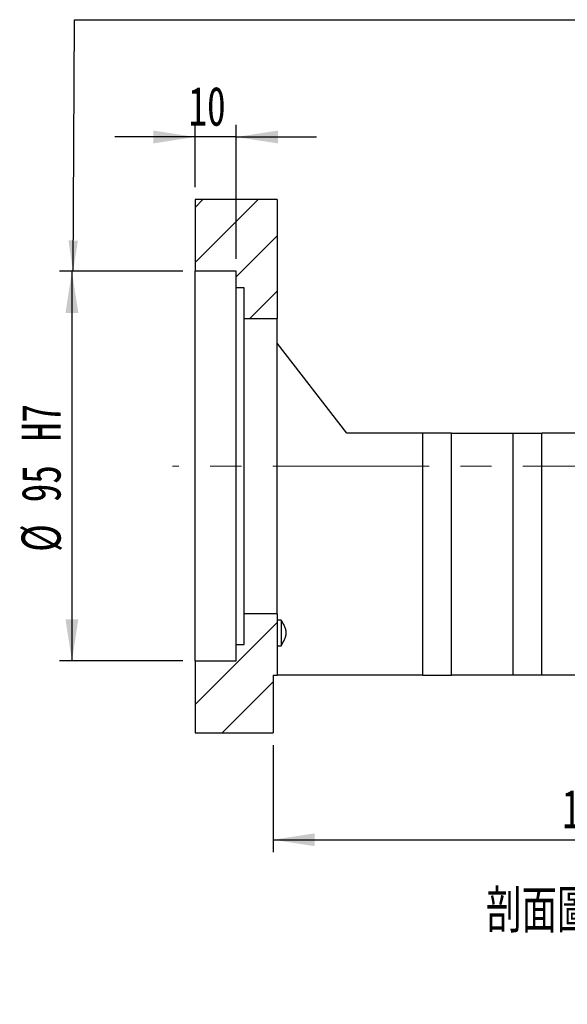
# Model space of a CAD drawing. Header units: millimetres. Extents: x 25 to 293, y 11 to 200.
# Tile 4 of 6: x 182 to 227, y 11 to 91. Entities that reach past the tile are written whole.
import ezdxf

# ---------------------------------------------------------------- set-up
doc = ezdxf.new("R2010")
doc.units = ezdxf.units.MM
doc.linetypes.add('CENTERX2', pattern=[20.32, 12.7, -2.54, 2.54, -2.54])
doc.layers.add('圖層0', color=7, linetype='Continuous')
doc.styles.add('SLDTEXTSTYLE0', font='TXT', dxfattribs={"width": 0.7})
doc.styles.add('SLDTEXTSTYLE4', font='TXT', dxfattribs={"width": 0.75, "bigfont": 'bigfont'})
doc.dimstyles.new('SLDDIMSTYLE3', dxfattribs={"dimtxt": 3.389974, "dimasz": 2.5, "dimexe": 0, "dimexo": 0.0625, "dimgap": 0.847493, "dimtad": 1, "dimlfac": 3, "dimrnd": 1e-09, "dimzin": 12, "dimdsep": 46, "dimtxsty": 'SLDTEXTSTYLE0', "dimsah": 1, "dimcen": 0.09, "dimadec": 0, "dimazin": 3, "dimtfac": 1, "dimtofl": 0, "dimtmove": 0, "dimatfit": 3, "dimfxl": 1, "dimfrac": 2, "dimtolj": 1, "dimtzin": 12, "dimarcsym": 0})
doc.dimstyles.new('SLDDIMSTYLE6', dxfattribs={"dimtxt": 3.389974, "dimasz": 2.5, "dimexe": 0, "dimexo": 0.0625, "dimgap": 0.847493, "dimtad": 1, "dimlfac": 3, "dimrnd": 1e-09, "dimzin": 12, "dimdsep": 46, "dimtxsty": 'SLDTEXTSTYLE0', "dimsah": 1, "dimcen": 0.09, "dimadec": 0, "dimazin": 3, "dimtfac": 1, "dimtmove": 0, "dimatfit": 0, "dimfxl": 1, "dimfrac": 2, "dimtolj": 1, "dimtzin": 12, "dimarcsym": 0})
doc.dimstyles.new('SLDDIMSTYLE7', dxfattribs={"dimtxt": 3.389974, "dimasz": 2.5, "dimexe": 0, "dimexo": 0.0625, "dimgap": 0.847493, "dimtad": 1, "dimlfac": 3, "dimrnd": 1e-09, "dimzin": 12, "dimdsep": 46, "dimtxsty": 'SLDTEXTSTYLE0', "dimsah": 1, "dimcen": 0.09, "dimadec": 0, "dimazin": 3, "dimtfac": 1, "dimtofl": 0, "dimtmove": 0, "dimatfit": 3, "dimfxl": 1, "dimfrac": 2, "dimtolj": 1, "dimarcsym": 0})

# ---------------------------------------------------------------- blocks, each defined once
blk = doc.blocks.new('_D_12')
at = {"layer": '圖層0', "color": 7}
for p, q in [((196.607, 77.012), (196.607, 82.09)), ((199.94, 71.179), (199.94, 82.09)), ((196.607, 81.09), (190.087, 81.09)), ((199.94, 81.09), (196.607, 81.09)), ((199.94, 81.09), (206.459, 81.09))]:
    blk.add_line(p, q, dxfattribs=at)
for points in [[(196.607, 81.09), (193.217, 81.612), (193.217, 80.569)], [(199.94, 81.09), (203.33, 80.569), (203.33, 81.612)]]:
    blk.add_solid(points, dxfattribs=at)
at = {"layer": '圖層0', "color": 7, "insert": (196.07, 85.183), "char_height": 3.175, "attachment_point": 1, "style": 'SLDTEXTSTYLE0'}
blk.add_mtext('10', dxfattribs=at)
blk = doc.blocks.new('_D_13')
at = {"layer": '圖層0', "color": 7}
for p, q in [((195.607, 70.179), (185.607, 70.179)), ((186.607, 70.179), (186.607, 38.512)), ((195.607, 38.512), (185.607, 38.512))]:
    blk.add_line(p, q, dxfattribs=at)
for points in [[(186.607, 70.179), (186.085, 66.789), (187.128, 66.789)], [(186.607, 38.512), (187.128, 41.902), (186.085, 41.902)]]:
    blk.add_solid(points, dxfattribs=at)
at = {"layer": '圖層0', "color": 7, "char_height": 3.175, "attachment_point": 1, "rotation": 90, "style": 'SLDTEXTSTYLE0'}
for s, insert in [('H7', (182.514, 56.368)), ('95', (182.514, 51.401)), ('%%c', (182.514, 47.379))]:
    blk.add_mtext(s, dxfattribs=dict(at, insert=insert))
blk = doc.blocks.new('_D_16')
at = {"layer": '圖層0', "color": 7}
for p, q in [((253.273, 36.345), (253.273, 22.982)), ((202.94, 31.679), (202.94, 22.982)), ((202.94, 23.982), (253.273, 23.982))]:
    blk.add_line(p, q, dxfattribs=at)
for points in [[(202.94, 23.982), (206.33, 23.46), (206.33, 24.503)], [(253.273, 23.982), (249.883, 24.503), (249.883, 23.46)]]:
    blk.add_solid(points, dxfattribs=at)
at = {"layer": '圖層0', "color": 7, "insert": (226.418, 28.075), "char_height": 3.175, "attachment_point": 1, "style": 'SLDTEXTSTYLE0'}
blk.add_mtext('151', dxfattribs=at)

msp = doc.modelspace()

# ---------------------------------------------------------------- hatches: boundary and pattern name
at = {"layer": '圖層0', "linetype": 'Continuous', "lineweight": 18}
h = msp.add_hatch(dxfattribs=at)
h.set_pattern_fill('ANSI31', color=256, style=0)
h.paths.add_polyline_path([(203.2732, 66.3454), (203.2732, 76.0121), (196.6065, 76.0121), (196.6065, 70.1787), (199.9399, 70.1787), (199.9399, 68.8454), (200.6065, 68.8454), (200.6065, 66.3454)], flags=0)
h = msp.add_hatch(dxfattribs=at)
h.set_pattern_fill('ANSI31', color=256, style=0)
h.paths.add_polyline_path([(203.2732, 37.3454), (203.2732, 42.3454), (200.6065, 42.3454), (200.6065, 39.8454), (199.9399, 39.8454), (199.9399, 38.5121), (196.6065, 38.5121), (196.6065, 32.6787), (202.9399, 32.6787), (202.9399, 37.3454)], flags=0)

# ---------------------------------------------------------------- linework, layer by layer
at = {"color": 7, "linetype": 'Continuous', "lineweight": 25}
for p, q in [((196.6065, 76.0121), (196.6065, 70.1787)), ((203.2732, 76.0121), (196.6065, 76.0121)), ((203.2732, 76.0121), (203.2732, 66.3454)), ((199.9399, 70.1787), (196.6065, 70.1787)), ((196.6065, 38.5121), (196.6065, 70.1787)), ((199.9399, 68.8454), (199.9399, 70.1787)), ((200.6065, 68.8454), (199.9399, 68.8454)), ((199.9399, 39.8454), (199.9399, 68.8454)), ((200.6065, 66.3454), (200.6065, 68.8454)), ((200.6065, 66.3454), (203.2732, 66.3454)), ((200.6065, 42.3454), (200.6065, 66.3454)), ((203.2732, 42.3454), (203.2732, 66.3454)), ((208.9399, 57.0121), (203.2732, 64.3454)), ((215.1065, 57.0121), (208.9399, 57.0121)), ((215.1065, 37.3454), (215.1065, 57.0121)), ((217.4399, 57.0121), (215.1065, 57.0121)), ((217.4399, 37.3454), (217.4399, 57.0121)), ((217.4399, 57.0121), (222.4399, 57.0121)), ((222.4399, 37.3454), (222.4399, 57.0121)), ((222.4399, 57.0121), (224.7732, 57.0121)), ((224.7732, 37.3454), (224.7732, 57.0121)), ((227.9399, 57.0121), (224.7732, 57.0121)), ((200.6065, 39.8454), (200.6065, 42.3454)), ((203.2732, 42.3454), (200.6065, 42.3454)), ((203.2732, 42.3454), (203.2732, 37.3454)), ((203.6065, 41.8339), (203.2732, 41.8339)), ((203.6065, 41.8339), (203.6065, 39.7511)), ((199.9399, 38.5121), (199.9399, 39.8454)), ((199.9399, 39.8454), (200.6065, 39.8454)), ((203.2732, 39.7511), (203.6065, 39.7511)), ((196.6065, 38.5121), (196.6065, 32.6787)), ((196.6065, 38.5121), (199.9399, 38.5121)), ((202.9399, 37.3454), (202.9399, 32.6787)), ((202.9399, 37.3454), (203.2732, 37.3454)), ((215.1065, 37.3454), (203.2732, 37.3454)), ((215.1065, 37.3454), (217.4399, 37.3454)), ((222.4399, 37.3454), (217.4399, 37.3454)), ((224.7732, 37.3454), (222.4399, 37.3454)), ((238.2732, 37.3454), (224.7732, 37.3454)), ((196.6065, 32.6787), (202.9399, 32.6787))]:
    msp.add_line(p, q, dxfattribs=at)
msp.add_open_spline([(203.6065, 39.7511), (203.6981, 39.917), (203.7883, 40.0837), (203.9074, 40.3417), (203.9445, 40.4294), (203.9868, 40.5645), (203.9986, 40.6101), (204.0149, 40.7036), (204.0192, 40.7514), (204.0184, 40.8455), (204.0135, 40.8922), (203.9962, 40.9851), (203.9838, 41.0313), (203.9405, 41.1657), (203.9038, 41.2516), (203.7859, 41.5057), (203.6969, 41.6701), (203.6065, 41.8339)], degree=3, knots=[0, 0, 0, 0, 0.25, 0.25, 0.375, 0.375, 0.4375, 0.4375, 0.5, 0.5, 0.5625, 0.5625, 0.625, 0.625, 0.75, 0.75, 1, 1, 1, 1], dxfattribs=at)
at = {"layer": '圖層0', "color": 7}
for p, q in [((186.6989, 70.1787), (186.8183, 90.6218)), ((186.8183, 90.6218), (230.733, 90.6218))]:
    msp.add_line(p, q, dxfattribs=at)
at = {"layer": '圖層0', "color": 7, "linetype": 'CENTERX2', "lineweight": 18}
msp.add_line((256.2539, 54.3454), (194.7629, 54.3454), dxfattribs=at)
at = {"layer": '圖層0', "color": 7}
msp.add_solid([(186.6989, 70.1787), (187.0981, 72.6764), (186.3289, 72.6809)], dxfattribs=at)

# ---------------------------------------------------------------- texts
at = {"layer": '圖層0', "insert": (229.2164, 19.9451), "char_height": 3.5, "attachment_point": 2, "style": 'SLDTEXTSTYLE4'}
msp.add_mtext('\\M+19655\\M+196CA\\M+19AA4 F-F', dxfattribs=at)

# ---------------------------------------------------------------- dimensions: what is measured, and where the dimension line sits
at = {"layer": '圖層0', "color": 7}
for base, p1, p2, dimstyle, picture, middle in [((196.6065, 81.0902), (199.9399, 70.1787), (196.6065, 76.0121), 'SLDDIMSTYLE6', '_D_12', (198.0574, 81.0902)), ((253.2732, 23.9819), (202.9399, 32.6787), (253.2732, 37.3454), 'SLDDIMSTYLE3', '_D_16', (229.3987, 23.9819))]:
    dim = msp.add_linear_dim(base=base, p1=p1, p2=p2, dimstyle=dimstyle, dxfattribs=at)
    dim.commit()
    dim.dimension.update_dxf_attribs({"geometry": picture, "text_midpoint": middle, "dimtype": 160})
dim = msp.add_linear_dim(base=(186.6065, 38.5121), p1=(196.6065, 70.1787), p2=(196.6065, 38.5121), angle=90, text='%%c<>H7', dimstyle='SLDDIMSTYLE7', dxfattribs=at)
dim.commit()
dim.dimension.update_dxf_attribs({"geometry": '_D_13', "text_midpoint": (186.6065, 54.3555), "dimtype": 160})

doc.saveas('drawing.dxf')
